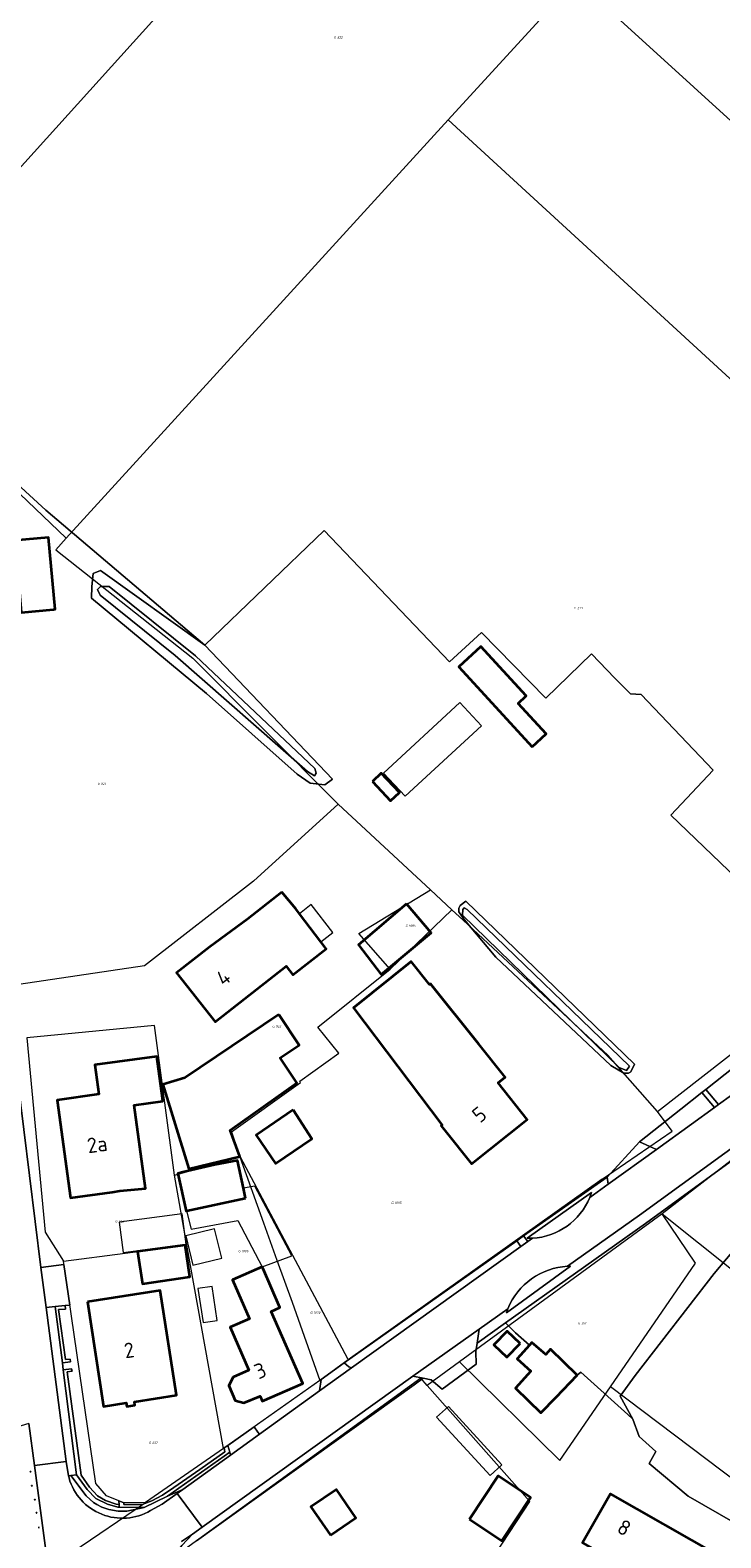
# Model space of a CAD drawing. Header units: metres. Extents: x 104777 to 177370, y 409697 to 438337.
# Tile 26 of 133: x 128859 to 128940, y 422018 to 422197. Entities that reach past the tile are written whole.
import ezdxf
from ezdxf.enums import TextEntityAlignment as Align
from ezdxf.lldxf.tags import DXFTag

# ---------------------------------------------------------------- set-up
doc = ezdxf.new("R2010")
doc.units = ezdxf.units.M
for name, color, linetype, lineweight in [('B-WE-GR-GRAS-GV', 60, 'Continuous', 13), ('B-WE-GR-GROENVOORZIENING-GV', 80, 'Continuous', 18), ('B-WE-GR-HAAG-GV', 90, 'Continuous', 13), ('B-WE-GR-HOUTWAL-GV', 40, 'Continuous', 13), ('B-WE-IE-MEUBILAIR-S', 7, 'Continuous', 25), ('B-WE-KG-GRENS_PERCEEL-G', 150, 'KG-PERCEEL-SO', 18), ('B-WE-KG-GRENS_PERCEEL-S', 150, 'Continuous', 25), ('B-WE-OG-BEBOUWING-G', 7, 'Continuous', 35), ('B-WE-OG-BEBOUWING-GV', 7, 'Continuous', 35), ('B-WE-OG-BEBOUWING_HUISNUMMER-T18', 10, 'Continuous', 18), ('B-WE-OG-BEBOUWING_LOODS-GV', 7, 'Continuous', 18), ('B-WE-OG-BEBOUWING_LUIFEL-GV', 7, 'Continuous', 18), ('B-WE-OG-BEBOUWING_SCHUUR-GV', 7, 'Continuous', 18), ('B-WE-OG-TERREIN_BEGROEID-GV', 7, 'Continuous', 18), ('B-WE-OG-TERREIN_ERF-GV', 7, 'Continuous', 18), ('B-WE-OG-TERREIN_OEVER-GV', 7, 'Continuous', 18), ('B-WE-OG-WATER_SLOOT-GV', 120, 'Continuous', 18), ('B-WE-VH-GESLOTENVERHARDING_BETON-GV', 10, 'Continuous', 18), ('B-WE-VH-HALFVERHARDING_GRIND-GV', 252, 'Continuous', 18), ('B-WE-VH-ONVERHARD-GV', 252, 'Continuous', 18), ('B-WE-VH-OPENVERHARDING_BETONELEMENT-GV', 90, 'Continuous', 18), ('B-WE-VH-OPENVERHARDING_BETONSTRAATSTEEN-GV', 90, 'Continuous', 18), ('B-WE-VH-OPENVERHARDING_SIERBESTRATING-GV', 90, 'Continuous', 18), ('B-WE-VH-OPENVERHARDING_STRAATBAKSTEEN-GV', 90, 'Continuous', 18)]:
    doc.layers.add(name, color=color, linetype=linetype, lineweight=lineweight)
doc.styles.add('NLCS-ISO', font='NLCS-ISO.ttf')
doc.styles.add('NLCS-ISO-M20-T18', font='NLCS-ISO.ttf', dxfattribs={"height": 0.036})
doc.styles.get("Standard").update_dxf_attribs({"font": 'Romans.shx'})
tags = doc.linetypes.add('KG-PERCEEL-SO', pattern='A,5.5,-2,["P",Standard,S=1.8,R=0,X=-0.5,Y=-0.9],-2,5.5,-2,[5,NLCS.SHX,S=0.75,R=0,X=0,Y=0],-2', length=19).pattern_tags.tags
tags[6] = DXFTag(74, 10)

# ---------------------------------------------------------------- blocks, each defined once
blk = doc.blocks.new('SKG-PERCEELNUMMER-SO')
at = {"style": 'NLCS-ISO', "oblique": 10, "flags": 1}
for tag, p in [('GEMEENTECODE', (0, 2.6)), ('PERCEELGROOTTE', (0, -2.4))]:
    blk.add_attdef(tag, text='', height=1.8, dxfattribs=at).set_placement(p, align=Align.MIDDLE_CENTER)
at = {"style": 'NLCS-ISO', "oblique": 10}
blk.add_attdef('SECTIE', text='', height=1.8, dxfattribs=at).set_placement((-0.5, 0), align=Align.MIDDLE_RIGHT)
blk.add_attdef('PERCEELNUMMER', text='', height=1.8, dxfattribs=at).set_placement((0.5, 0), align=Align.MIDDLE_LEFT)
blk = doc.blocks.new('SIE-MEUBILAIR_PAAL_AFSLUITPAAL-SO')
blk.add_circle((0, 0), 0.75)
at = {"style": 'NLCS-ISO'}
blk.add_text('af', height=0.75, dxfattribs=at).set_placement((0, 0.1), align=Align.MIDDLE_CENTER)

msp = doc.modelspace()

# ---------------------------------------------------------------- linework, layer by layer
at = {"layer": 'B-WE-GR-GRAS-GV', "ltscale": 20, "flags": 128}
for points in [[(128845.411, 422153.779), (128860.503, 422139.952), (128879.342, 422123.994), (128893.474, 422137.562), (128908.288, 422122.018), (128912.102, 422125.477), (128919.729, 422117.692), (128925.111, 422122.953), (128927.896, 422120.07), (128929.735, 422118.232), (128930.987, 422118.138), (128939.537, 422109.157), (128934.522, 422103.855), (128954.072, 422085.045)], [(129024.967, 422010.018), (129003.629, 422027.015), (128981.599, 422044.19), (128968.258, 422054.96), (128955.124, 422066.224), (128954.23, 422066.914), (128939.656, 422049.554), (128930.283, 422037.464), (128928.528, 422035.048), (128930.012, 422032.293), (128930.761, 422030.273), (128932.742, 422028.479), (128931.957, 422027.059), (128936.584, 422023.199), (128956.978, 422011.456)]]:
    msp.add_lwpolyline(points, dxfattribs=at)
at = {"layer": 'B-WE-GR-GROENVOORZIENING-GV', "ltscale": 20, "flags": 128}
for points in [[(128918.136, 422053.738), (128917.49, 422053.728), (128925.118, 422059.157), (128924.905, 422058.569), (128927.105, 422060.142), (128926.967, 422060.979), (128917.084, 422054.018), (128917.569, 422053.333)], [(128861.625, 422045.661), (128862.474, 422038.969), (128863.434, 422039.091), (128863.391, 422039.422), (128862.836, 422039.358), (128862.002, 422045.281), (128862.836, 422045.356), (128862.811, 422045.772)], [(128869.177, 422021.883), (128869.178, 422022.204), (128868.836, 422022.258), (128867.575, 422022.685), (128866.61, 422023.224), (128865.68, 422024.271), (128864.686, 422025.67), (128863.039, 422037.926), (128863.616, 422038.001), (128863.562, 422038.258), (128862.577, 422038.152), (128864.157, 422025.701), (128865.387, 422023.966), (128866.444, 422022.925), (128867.797, 422022.23), (128869.033, 422021.884)], [(128882.28, 422028.392), (128882.076, 422029.207), (128881.642, 422028.9), (128881.708, 422028.442), (128878.732, 422026.365), (128875.65, 422024.224), (128874.324, 422023.295), (128873.074, 422022.632), (128871.93, 422022.204), (128869.723, 422022.215), (128869.743, 422022.415), (128869.144, 422022.654), (128869.178, 422022.204), (128869.177, 422021.883), (128872.162, 422021.867), (128874.894, 422023.185)]]:
    msp.add_lwpolyline(points, close=True, dxfattribs=at)
msp.add_lwpolyline([(128878.337, 422017.917), (128904.114, 422036.395), (128905.17, 422037.167), (128903.972, 422037.4), (128879.015, 422019.508), (128877.86, 422018.68), (128876.611, 422017.342), (128875.913, 422016.405), (128875.395, 422015.583), (128875.086, 422014.789), (128874.774, 422013.926), (128874.664, 422013.136), (128874.553, 422012.096), (128874.602, 422010.968), (128874.63, 422010.132), (128876.318, 422005.393), (128877.157, 422005.705), (128875.339, 422010.802)], dxfattribs=at)
at = {"layer": 'B-WE-GR-HAAG-GV', "ltscale": 20, "flags": 128}
for points in [[(128926.967, 422060.979), (128917.084, 422054.018), (128917.569, 422053.333), (128918.136, 422053.738), (128917.49, 422053.728), (128925.118, 422059.157), (128924.905, 422058.569), (128927.105, 422060.142)], [(128862.811, 422045.772), (128861.625, 422045.661), (128862.474, 422038.969), (128863.434, 422039.091), (128863.391, 422039.422), (128862.836, 422039.358), (128862.002, 422045.281), (128862.836, 422045.356)], [(128869.177, 422021.883), (128869.178, 422022.204), (128868.836, 422022.258), (128867.575, 422022.685), (128866.61, 422023.224), (128865.68, 422024.271), (128864.686, 422025.67), (128863.039, 422037.926), (128863.616, 422038.001), (128863.562, 422038.258), (128862.577, 422038.152), (128864.157, 422025.701), (128865.387, 422023.966), (128866.444, 422022.925), (128867.797, 422022.23), (128869.033, 422021.884)], [(128869.177, 422021.883), (128872.162, 422021.867), (128874.894, 422023.185), (128882.28, 422028.392), (128882.076, 422029.207), (128881.642, 422028.9), (128881.708, 422028.442), (128878.732, 422026.365), (128875.65, 422024.224), (128874.324, 422023.295), (128873.074, 422022.632), (128871.93, 422022.204), (128869.723, 422022.215), (128869.743, 422022.415), (128869.144, 422022.654), (128869.178, 422022.204)]]:
    msp.add_lwpolyline(points, close=True, dxfattribs=at)
msp.add_lwpolyline([(128878.337, 422017.917), (128904.114, 422036.395), (128905.17, 422037.167), (128903.972, 422037.4), (128879.015, 422019.508), (128877.86, 422018.68), (128876.611, 422017.342), (128875.913, 422016.405), (128875.395, 422015.583), (128875.086, 422014.789), (128874.774, 422013.926), (128874.664, 422013.136), (128874.553, 422012.096), (128874.602, 422010.968), (128874.63, 422010.132)], dxfattribs=at)
at = {"layer": 'B-WE-GR-HOUTWAL-GV', "ltscale": 20, "flags": 128}
msp.add_lwpolyline([(128914.93, 422043.715), (128916.118, 422042.552), (128917.789, 422041.085), (128918.068, 422041.407), (128919.722, 422039.985), (128920.281, 422040.609), (128923.422, 422037.508), (128923.844, 422037.877), (128929.408, 422032.869), (128930.012, 422032.293), (128928.528, 422035.048), (128930.283, 422037.464), (128939.656, 422049.554), (128954.23, 422066.914), (128953.363, 422067.583), (128951.847, 422069.217), (128947.125, 422065.427), (128946.395, 422064.841), (128943.265, 422064.048), (128931.515, 422055.502)], close=True, dxfattribs=at)
at = {"layer": 'B-WE-KG-GRENS_PERCEEL-G', "ltscale": 20, "flags": 128}
for points in [[(128918.469, 422248.171), (128838.544, 422159.632)], [(128923.315, 422202.763), (128908.15, 422186.18)], [(129006.914, 422126.688), (128923.315, 422202.763)], [(128908.15, 422186.18), (128862.934, 422136.645)], [(128989.381, 422111.595), (128908.15, 422186.18)], [(128841.558, 422149.704), (128845.493, 422153.286), (128862.934, 422136.645)], [(128862.934, 422136.645), (128861.709, 422135.284), (128877.908, 422122.443), (128894.99, 422105.269)], [(128932.95, 422068.733), (128949.376, 422081.564), (128963.461, 422092.148), (128989.381, 422111.595)], [(128895.114, 422105.153), (128885.097, 422096.048), (128872.186, 422086.016), (128856.225, 422083.62)], [(128895.114, 422105.153), (128894.99, 422105.269)], [(128906.04, 422094.999), (128895.114, 422105.153)], [(128901.284, 422085.618), (128897.551, 422089.845), (128906.04, 422094.999)], [(128908.583, 422092.637), (128906.04, 422094.999)], [(128901.284, 422085.618), (128908.583, 422092.637)], [(128932.95, 422068.733), (128927.047, 422075.437), (128909.92, 422091.394), (128908.583, 422092.637)], [(128882.504, 422066.326), (128890.681, 422072.183), (128890.565, 422072.346), (128895.183, 422075.653), (128892.709, 422078.719), (128901.284, 422085.618)], [(128875.729, 422061.224), (128873.371, 422078.942), (128858.238, 422077.488)], [(128858.238, 422077.488), (128860.443, 422054.469), (128862.581, 422051.012)], [(128926.399, 422060.728), (128934.67, 422066.427), (128932.95, 422068.733)], [(128955.375, 422067.587), (128949.181, 422063.13), (128946.371, 422066.596), (128933.483, 422056.636)], [(128882.504, 422066.326), (128883.459, 422063.363)], [(128875.729, 422061.224), (128883.459, 422063.363)], [(128883.459, 422063.363), (128883.535, 422063.397)], [(128883.459, 422063.363), (128886.279, 422055.557)], [(128883.535, 422063.397), (128896.219, 422039.505)], [(128877.215, 422052.937), (128875.729, 422061.224)], [(128926.399, 422060.728), (128896.31, 422039.334)], [(128933.483, 422056.636), (128909.495, 422039.109)], [(128927.365, 422036.15), (128937.436, 422050.804), (128933.483, 422056.636)], [(128933.483, 422056.636), (129033.239, 421976.982)], [(128886.279, 422055.557), (128887.876, 422051.137), (128889.674, 422046.161), (128892.95, 422036.901)], [(128862.581, 422051.012), (128877.215, 422052.937)], [(128881.538, 422028.827), (128877.215, 422052.937)], [(128872.301, 422022.456), (128869.743, 422022.415), (128867.705, 422023.227), (128866.443, 422024.699), (128862.581, 422051.012)], [(128896.31, 422039.334), (128892.95, 422036.901)], [(128896.219, 422039.505), (128896.31, 422039.334)], [(128909.495, 422039.109), (128905.665, 422036.311)], [(128909.495, 422039.109), (128921.362, 422027.416), (128927.365, 422036.15)], [(128905.665, 422036.311), (128904.903, 422037.175), (128877.034, 422016.957)], [(128892.95, 422036.901), (128886.909, 422032.627)], [(128917.807, 422022.541), (128905.665, 422036.311)], [(128943.137, 421912.426), (128997.361, 421983.288), (128927.365, 422036.15)], [(128886.909, 422032.627), (128881.538, 422028.827)], [(128881.538, 422028.827), (128872.301, 422022.456)], [(128847.324, 422007.417), (128855.926, 422011.93), (128863.578, 422016.524), (128872.301, 422022.456)], [(128896.66, 421978.504), (128908.899, 422001.615), (128909.606, 422010.059), (128917.807, 422022.541)]]:
    msp.add_lwpolyline(points, dxfattribs=at)
at = {"layer": 'B-WE-OG-BEBOUWING-G', "ltscale": 20, "flags": 128}
for points in [[(128888.467, 422094.718), (128884.378, 422091.538), (128879.92, 422088.26), (128875.99, 422085.17), (128880.57, 422079.35), (128888.96, 422085.95), (128889.77, 422084.93), (128893.69, 422088.02), (128893.077, 422088.828), (128890.543, 422092.166), (128890.098, 422092.752)], [(128911.77, 422076.73), (128906.045, 422083.882), (128905.943, 422083.801), (128903.781, 422086.502), (128896.93, 422081.043), (128907.445, 422067.136), (128907.327, 422067.042), (128907.8, 422066.45), (128910.92, 422062.54), (128917.51, 422067.81), (128914.05, 422072.14), (128914.9, 422072.82)], [(128888.095, 422080.225), (128876.964, 422072.748), (128874.367, 422071.935), (128877.448, 422061.968), (128883.48, 422063.411), (128882.323, 422066.536), (128890.238, 422072.159), (128888.256, 422075.109), (128890.513, 422076.625)], [(128874.33, 422070.32), (128873.65, 422075.27), (128866.31, 422074.26), (128866.79, 422070.79), (128861.83, 422070.11), (128863.42, 422058.53), (128868.37, 422059.21), (128869.274, 422059.334), (128872.292, 422059.616), (128870.953, 422069.51), (128874.377, 422069.98)], [(128884.13, 422039.04), (128884.536, 422038.103), (128882.671, 422037.295), (128882.166, 422036.281), (128882.921, 422034.539), (128883.964, 422034.238), (128885.875, 422035.015), (128886.12, 422034.45), (128890.92, 422036.54), (128887.2, 422045.08), (128888.23, 422045.53), (128886.23, 422050.11), (128886.117, 422050.369), (128882.598, 422048.832), (128884.627, 422044.186), (128882.317, 422043.221)], [(128865.43, 422046.21), (128867.35, 422033.82), (128870.03, 422034.23), (128870.1, 422033.8), (128871.06, 422033.95), (128870.99, 422034.38), (128875.97, 422035.15), (128874.05, 422047.55)], [(128937.131, 422010.968), (128940.117, 422016.184), (128927.37, 422023.47), (128924.06, 422017.68), (128929.891, 422014.348), (128927.693, 422010.457), (128933.426, 422007.197), (128935.152, 422010.291), (128936.031, 422009.791), (128936.371, 422009.606)]]:
    msp.add_lwpolyline(points, close=True, dxfattribs=at)
at = {"layer": 'B-WE-OG-BEBOUWING-GV', "ltscale": 20, "flags": 128}
for points in [[(128857.417, 422129.78), (128857.58, 422127.841), (128861.431, 422128.209), (128861.63, 422128.228), (128860.831, 422136.74), (128856.798, 422136.361)], [(128918.075, 422111.946), (128919.731, 422113.462), (128916.416, 422117.083), (128917.389, 422117.973), (128912.022, 422123.835), (128909.393, 422121.428)], [(128899.176, 422107.814), (128901.32, 422105.536), (128902.371, 422106.526), (128900.226, 422108.803)], [(128888.467, 422094.718), (128884.378, 422091.538), (128879.92, 422088.26), (128875.99, 422085.17), (128880.57, 422079.35), (128888.96, 422085.95), (128889.77, 422084.93), (128893.69, 422088.02), (128893.077, 422088.828), (128890.543, 422092.166), (128890.098, 422092.752)], [(128903.201, 422093.333), (128897.548, 422088.473), (128900.208, 422084.987), (128906.143, 422089.911)], [(128911.77, 422076.73), (128906.045, 422083.882), (128905.943, 422083.801), (128903.781, 422086.502), (128896.93, 422081.043), (128907.445, 422067.136), (128907.327, 422067.042), (128907.8, 422066.45), (128910.92, 422062.54), (128917.51, 422067.81), (128914.05, 422072.14), (128914.9, 422072.82)], [(128888.095, 422080.225), (128876.964, 422072.748), (128874.367, 422071.935), (128877.448, 422061.968), (128883.48, 422063.411), (128882.323, 422066.536), (128890.238, 422072.159), (128888.256, 422075.109), (128890.513, 422076.625)], [(128874.33, 422070.32), (128873.65, 422075.27), (128866.31, 422074.26), (128866.79, 422070.79), (128861.83, 422070.11), (128863.42, 422058.53), (128868.37, 422059.21), (128869.274, 422059.334), (128872.292, 422059.616), (128870.953, 422069.51), (128874.377, 422069.98)], [(128889.807, 422068.951), (128885.408, 422065.951), (128887.711, 422062.575), (128892.007, 422065.505)], [(128884.15, 422058.503), (128883.899, 422059.665), (128883.186, 422062.96), (128880.482, 422062.429), (128876.709, 422061.556), (128876.151, 422061.396), (128877.114, 422056.952), (128877.182, 422056.967)], [(128871.377, 422052.169), (128871.945, 422048.35), (128877.552, 422049.161), (128876.997, 422052.908)], [(128884.13, 422039.04), (128884.536, 422038.103), (128882.671, 422037.295), (128882.166, 422036.281), (128882.921, 422034.539), (128883.964, 422034.238), (128885.875, 422035.015), (128886.12, 422034.45), (128890.92, 422036.54), (128887.2, 422045.08), (128888.23, 422045.53), (128886.23, 422050.11), (128886.117, 422050.369), (128882.598, 422048.832), (128884.627, 422044.186), (128882.317, 422043.221)], [(128865.43, 422046.21), (128867.35, 422033.82), (128870.03, 422034.23), (128870.1, 422033.8), (128871.06, 422033.95), (128870.99, 422034.38), (128875.97, 422035.15), (128874.05, 422047.55)], [(128916.657, 422041.271), (128915.131, 422042.732), (128913.572, 422041.103), (128915.098, 422039.642)], [(128917.789, 422041.085), (128916.32, 422039.447), (128917.94, 422037.998), (128916.116, 422035.962), (128917.622, 422034.504), (128919.127, 422033.046), (128920.94, 422034.929), (128923.422, 422037.508), (128920.281, 422040.609), (128919.722, 422039.985), (128918.068, 422041.407)], [(128894.197, 422018.56), (128897.206, 422020.621), (128894.906, 422023.978), (128891.897, 422021.917)], [(128910.659, 422020.449), (128914.493, 422017.901), (128917.915, 422023.051), (128914.081, 422025.598)], [(128937.131, 422010.968), (128940.117, 422016.184), (128927.37, 422023.47), (128924.06, 422017.68), (128929.891, 422014.348), (128927.693, 422010.457), (128933.426, 422007.197), (128935.152, 422010.291), (128936.031, 422009.791), (128936.371, 422009.606)]]:
    msp.add_lwpolyline(points, close=True, dxfattribs=at)
at = {"layer": 'B-WE-OG-BEBOUWING_LOODS-GV', "ltscale": 20, "flags": 128}
msp.add_lwpolyline([(128912.077, 422114.432), (128909.538, 422117.176), (128900.509, 422108.823), (128903.048, 422106.079)], close=True, dxfattribs=at)
at = {"layer": 'B-WE-OG-BEBOUWING_LUIFEL-GV', "ltscale": 20, "flags": 128}
for points in [[(128893.077, 422088.828), (128894.507, 422089.934), (128891.943, 422093.249), (128890.543, 422092.166)], [(128884.15, 422058.503), (128877.182, 422056.967), (128877.706, 422054.816), (128883.26, 422055.841), (128886.117, 422050.369), (128889.644, 422051.673), (128885.269, 422059.894), (128883.899, 422059.665)], [(128877.122, 422053.035), (128876.637, 422056.633), (128869.182, 422055.629), (128869.666, 422052.032)], [(128879.117, 422043.757), (128880.805, 422044.01), (128880.201, 422048.039), (128878.513, 422047.786)], [(128914.511, 422026.92), (128908.174, 422033.817), (128906.774, 422032.531), (128913.111, 422025.633)]]:
    msp.add_lwpolyline(points, close=True, dxfattribs=at)
at = {"layer": 'B-WE-OG-BEBOUWING_SCHUUR-GV', "ltscale": 20, "flags": 128}
msp.add_lwpolyline([(128877.925, 422050.547), (128881.329, 422051.38), (128880.478, 422054.861), (128877.073, 422054.028)], close=True, dxfattribs=at)
at = {"layer": 'B-WE-OG-TERREIN_BEGROEID-GV', "ltscale": 20, "flags": 128}
for points in [[(128943.222, 422071.777), (128942.099, 422074.082), (128938.659, 422071.365), (128940.161, 422069.559)], [(128930.79, 422065.15), (128932.828, 422064.246), (128936.946, 422067.23), (128939.682, 422069.212), (128938.196, 422071), (128935.702, 422069.03)], [(128922.286, 422050.415), (128922.634, 422050.426), (128915.044, 422044.905), (128915.222, 422045.388), (128911.806, 422042.963), (128911.569, 422041.326), (128914.93, 422043.715), (128931.515, 422055.502), (128943.265, 422064.048), (128946.395, 422064.841), (128947.125, 422065.427), (128945.96, 422067.48), (128930.82, 422056.48)], [(128916.74, 422052.741), (128916.285, 422053.44), (128895.832, 422038.988), (128896.396, 422038.499), (128896.7, 422038.396)]]:
    msp.add_lwpolyline(points, close=True, dxfattribs=at)
at = {"layer": 'B-WE-OG-TERREIN_ERF-GV', "ltscale": 20, "flags": 128}
for points in [[(128954.072, 422085.045), (128934.522, 422103.855), (128939.537, 422109.157), (128930.987, 422118.138), (128929.735, 422118.232), (128927.896, 422120.07), (128925.111, 422122.953), (128919.729, 422117.692), (128912.102, 422125.477), (128908.288, 422122.018), (128893.474, 422137.562), (128879.342, 422123.994), (128860.503, 422139.952), (128845.411, 422153.779)], [(128856.55, 422077.5), (128859.917, 422050.289), (128862.636, 422050.636), (128863.343, 422045.822), (128862.811, 422045.772), (128862.836, 422045.356), (128862.002, 422045.281), (128862.836, 422039.358), (128863.391, 422039.422), (128863.434, 422039.091), (128862.474, 422038.969), (128862.577, 422038.152), (128863.562, 422038.258), (128863.616, 422038.001), (128863.039, 422037.926), (128864.686, 422025.67), (128865.68, 422024.271), (128866.61, 422023.224), (128867.575, 422022.685), (128868.836, 422022.258), (128869.178, 422022.204), (128869.144, 422022.654), (128869.743, 422022.415), (128869.723, 422022.215), (128871.93, 422022.204), (128873.074, 422022.632), (128874.324, 422023.295), (128875.65, 422024.224), (128878.732, 422026.365), (128881.708, 422028.442), (128881.642, 422028.9), (128882.076, 422029.207), (128885.178, 422031.402), (128885.628, 422030.778), (128885.802, 422030.537), (128892.924, 422035.673), (128893.122, 422037.026), (128895.832, 422038.988), (128916.285, 422053.44), (128917.084, 422054.018), (128926.967, 422060.979), (128930.79, 422065.15), (128935.702, 422069.03), (128938.196, 422071), (128938.659, 422071.365), (128942.099, 422074.082)], [(128914.46, 422014.19), (128912.27, 422009.93), (128911.67, 422003.884), (128941.857, 421988.621), (128956.978, 422011.456), (128936.584, 422023.199), (128931.957, 422027.059), (128932.742, 422028.479), (128930.761, 422030.273), (128930.012, 422032.293), (128929.408, 422032.869), (128923.844, 422037.877), (128923.422, 422037.508), (128920.94, 422034.929), (128919.127, 422033.046), (128917.622, 422034.504), (128916.116, 422035.962), (128917.94, 422037.998), (128916.32, 422039.447), (128917.789, 422041.085), (128916.118, 422042.552), (128914.93, 422043.715), (128911.569, 422041.326)], [(128911.569, 422041.326), (128911.425, 422040.334), (128911.465, 422038.815), (128907.429, 422035.847), (128906.147, 422036.976), (128905.17, 422037.167), (128904.114, 422036.395), (128878.337, 422017.917)]]:
    msp.add_lwpolyline(points, dxfattribs=at)
for points in [[(128857.417, 422129.78), (128856.798, 422136.361), (128860.831, 422136.74), (128861.63, 422128.228), (128861.431, 422128.209), (128857.58, 422127.841)], [(128879.342, 422123.994), (128894.433, 422108.123), (128893.524, 422107.456), (128891.808, 422107.645), (128890.273, 422108.692), (128879.548, 422118.25), (128865.921, 422129.556), (128865.935, 422130.93), (128866.122, 422132.475), (128866.985, 422132.809)], [(128918.075, 422111.946), (128909.393, 422121.428), (128912.022, 422123.835), (128917.389, 422117.973), (128916.416, 422117.083), (128919.731, 422113.462)], [(128912.077, 422114.432), (128903.048, 422106.079), (128900.509, 422108.823), (128909.538, 422117.176)], [(128899.176, 422107.814), (128900.226, 422108.803), (128902.371, 422106.526), (128901.32, 422105.536)], [(128893.077, 422088.828), (128893.69, 422088.02), (128889.77, 422084.93), (128888.96, 422085.95), (128880.57, 422079.35), (128875.99, 422085.17), (128879.92, 422088.26), (128884.378, 422091.538), (128888.467, 422094.718), (128890.098, 422092.752), (128890.543, 422092.166)], [(128909.408, 422092.818), (128909.552, 422093.166), (128910.256, 422093.648), (128930.208, 422074.345), (128929.779, 422073.439), (128929.498, 422073.302), (128928.938, 422073.308), (128927.401, 422074.183), (128913.789, 422087.035), (128910.024, 422091.482), (128909.404, 422092.398)], [(128900.208, 422084.987), (128897.548, 422088.473), (128903.201, 422093.333), (128906.143, 422089.911)], [(128903.781, 422086.502), (128905.943, 422083.801), (128906.045, 422083.882), (128911.77, 422076.73), (128914.9, 422072.82), (128914.05, 422072.14), (128917.51, 422067.81), (128910.92, 422062.54), (128907.8, 422066.45), (128907.327, 422067.042), (128907.445, 422067.136), (128896.93, 422081.043)], [(128888.256, 422075.109), (128890.238, 422072.159), (128882.323, 422066.536), (128883.48, 422063.411), (128877.448, 422061.968), (128874.367, 422071.935), (128876.964, 422072.748), (128888.095, 422080.225), (128890.513, 422076.625)], [(128861.83, 422070.11), (128866.79, 422070.79), (128866.31, 422074.26), (128873.65, 422075.27), (128874.33, 422070.32), (128874.377, 422069.98), (128870.953, 422069.51), (128872.292, 422059.616), (128869.274, 422059.334), (128868.37, 422059.21), (128863.42, 422058.53)], [(128892.007, 422065.505), (128887.711, 422062.575), (128885.408, 422065.951), (128889.807, 422068.951)], [(128883.899, 422059.665), (128884.15, 422058.503), (128877.182, 422056.967), (128877.114, 422056.952), (128876.151, 422061.396), (128876.709, 422061.556), (128880.482, 422062.429), (128883.186, 422062.96)], [(128877.552, 422049.161), (128871.945, 422048.35), (128871.377, 422052.169), (128876.997, 422052.908)], [(128886.117, 422050.369), (128886.23, 422050.11), (128888.23, 422045.53), (128887.2, 422045.08), (128890.92, 422036.54), (128886.12, 422034.45), (128885.875, 422035.015), (128883.964, 422034.238), (128882.921, 422034.539), (128882.166, 422036.281), (128882.671, 422037.295), (128884.536, 422038.103), (128884.13, 422039.04), (128882.317, 422043.221), (128884.627, 422044.186), (128882.598, 422048.832)], [(128870.03, 422034.23), (128867.35, 422033.82), (128865.43, 422046.21), (128874.05, 422047.55), (128875.97, 422035.15), (128870.99, 422034.38), (128871.06, 422033.95), (128870.1, 422033.8)], [(128916.657, 422041.271), (128915.098, 422039.642), (128913.572, 422041.103), (128915.131, 422042.732)], [(128894.197, 422018.56), (128891.897, 422021.917), (128894.906, 422023.978), (128897.206, 422020.621)], [(128910.659, 422020.449), (128914.081, 422025.598), (128917.915, 422023.051), (128914.493, 422017.901)], [(128940.117, 422016.184), (128937.131, 422010.968), (128936.371, 422009.606), (128936.031, 422009.791), (128935.152, 422010.291), (128933.426, 422007.197), (128927.693, 422010.457), (128929.891, 422014.348), (128924.06, 422017.68), (128927.37, 422023.47)]]:
    msp.add_lwpolyline(points, close=True, dxfattribs=at)
at = {"layer": 'B-WE-OG-TERREIN_OEVER-GV', "ltscale": 20, "flags": 128}
for points in [[(128879.342, 422123.994), (128866.985, 422132.809), (128866.122, 422132.475), (128865.935, 422130.93), (128865.921, 422129.556), (128879.548, 422118.25), (128890.273, 422108.692), (128891.808, 422107.645), (128893.524, 422107.456), (128894.433, 422108.123)], [(128878.219, 422122.73), (128892.341, 422109.357), (128892.507, 422108.84), (128892.332, 422108.499), (128891.479, 422109.023), (128875.815, 422122.755), (128866.954, 422129.889), (128866.618, 422130.58), (128866.965, 422130.92), (128867.996, 422130.909)], [(128910.256, 422093.648), (128909.552, 422093.166), (128909.408, 422092.818), (128909.404, 422092.398), (128910.024, 422091.482), (128913.789, 422087.035), (128927.401, 422074.183), (128928.938, 422073.308), (128929.498, 422073.302), (128929.779, 422073.439), (128930.208, 422074.345)], [(128928.398, 422073.943), (128909.858, 422091.999), (128909.865, 422092.686), (128910.038, 422092.856), (128910.38, 422092.681), (128929.602, 422074.102), (128929.253, 422073.59)]]:
    msp.add_lwpolyline(points, close=True, dxfattribs=at)
at = {"layer": 'B-WE-OG-WATER_SLOOT-GV', "ltscale": 20, "flags": 128}
for points in [[(128892.507, 422108.84), (128892.341, 422109.357), (128878.219, 422122.73), (128867.996, 422130.909), (128866.965, 422130.92), (128866.618, 422130.58), (128866.954, 422129.889), (128875.815, 422122.755), (128891.479, 422109.023), (128892.332, 422108.499)], [(128909.865, 422092.686), (128909.858, 422091.999), (128928.398, 422073.943), (128929.253, 422073.59), (128929.602, 422074.102), (128910.38, 422092.681), (128910.038, 422092.856)]]:
    msp.add_lwpolyline(points, close=True, dxfattribs=at)
at = {"layer": 'B-WE-VH-GESLOTENVERHARDING_BETON-GV', "ltscale": 20, "flags": 128}
for points in [[(128863.485, 422025.639), (128863.203, 422025.612), (128863.25, 422025.345)], [(128872.9, 422021.488), (128874.277, 422022.228), (128876.072, 422023.519), (128876.717, 422023.984), (128874.894, 422023.185), (128872.162, 422021.867), (128870.114, 422021.4), (128869.067, 422021.4), (128867.96, 422021.599), (128867.142, 422021.868), (128866.534, 422022.217), (128866.145, 422022.457), (128865.766, 422022.795), (128865.285, 422023.219), (128863.485, 422025.639)], [(128874.46, 422010.61), (128874.63, 422010.132), (128874.602, 422010.968), (128874.553, 422012.096), (128874.664, 422013.136), (128874.774, 422013.926), (128875.086, 422014.789), (128875.395, 422015.583), (128875.913, 422016.405), (128876.611, 422017.342), (128877.86, 422018.68), (128876.582, 422017.838)]]:
    msp.add_lwpolyline(points, dxfattribs=at)
at = {"layer": 'B-WE-VH-GESLOTENVERHARDING_BETON-GV', "ltscale": 20}
msp.add_lwpolyline([(128863.25, 422025.345, 0.4910836), (128872.9, 422021.488)], format="xyb", dxfattribs=at)
at = {"layer": 'B-WE-VH-HALFVERHARDING_GRIND-GV', "ltscale": 20, "flags": 128}
for points in [[(128926.967, 422060.979), (128927.105, 422060.142), (128932.828, 422064.246), (128930.79, 422065.15)], [(128903.972, 422037.4), (128905.17, 422037.167), (128906.147, 422036.976), (128907.429, 422035.847), (128911.465, 422038.815), (128911.425, 422040.334), (128911.569, 422041.326), (128911.806, 422042.963)]]:
    msp.add_lwpolyline(points, close=True, dxfattribs=at)
at = {"layer": 'B-WE-VH-ONVERHARD-GV', "ltscale": 20, "flags": 128}
for points in [[(128876.717, 422023.984), (128882.364, 422028.057), (128882.28, 422028.392), (128874.894, 422023.185)], [(128864.157, 422025.701), (128863.485, 422025.639), (128865.285, 422023.219), (128865.766, 422022.795), (128866.145, 422022.457), (128866.534, 422022.217), (128867.142, 422021.868), (128867.96, 422021.599), (128869.067, 422021.4), (128870.114, 422021.4), (128872.162, 422021.867), (128869.177, 422021.883), (128869.033, 422021.884), (128867.797, 422022.23), (128866.444, 422022.925), (128865.387, 422023.966)]]:
    msp.add_lwpolyline(points, close=True, dxfattribs=at)
at = {"layer": 'B-WE-VH-OPENVERHARDING_BETONELEMENT-GV', "ltscale": 20, "flags": 128}
msp.add_lwpolyline([(128940.161, 422069.559), (128938.659, 422071.365), (128938.196, 422071), (128939.682, 422069.212)], close=True, dxfattribs=at)
at = {"layer": 'B-WE-VH-OPENVERHARDING_BETONSTRAATSTEEN-GV', "ltscale": 20, "flags": 128}
for points in [[(128991.89, 422107.04), (128991.058, 422106.437), (128972.164, 422092.748), (128966.057, 422088.323), (128948.214, 422075.394), (128943.222, 422071.777), (128940.161, 422069.559), (128939.682, 422069.212), (128936.946, 422067.23), (128932.828, 422064.246), (128927.105, 422060.142), (128924.905, 422058.569)], [(128922.286, 422050.415), (128930.82, 422056.48), (128945.96, 422067.48), (128991.01, 422100.21)], [(128858.496, 422031.781), (128859.157, 422026.832), (128862.906, 422027.289), (128860.549, 422045.539), (128859.917, 422050.289), (128856.55, 422077.5)], [(128924.905, 422058.569), (128925.118, 422059.157), (128917.49, 422053.728), (128918.136, 422053.738)], [(128918.136, 422053.738), (128917.569, 422053.333), (128916.74, 422052.741), (128896.7, 422038.396), (128892.924, 422035.673), (128885.802, 422030.537), (128882.364, 422028.057), (128876.717, 422023.984), (128876.072, 422023.519), (128879.015, 422019.508)], [(128915.222, 422045.388), (128915.044, 422044.905), (128922.634, 422050.426), (128922.286, 422050.415)], [(128879.015, 422019.508), (128903.972, 422037.4), (128911.806, 422042.963), (128915.222, 422045.388)]]:
    msp.add_lwpolyline(points, dxfattribs=at)
at = {"layer": 'B-WE-VH-OPENVERHARDING_BETONSTRAATSTEEN-GV', "ltscale": 20}
for points in [[(128918.136, 422053.738, 0.2893288), (128924.905, 422058.569)], [(128924.905, 422058.569, -0.2893288), (128918.136, 422053.738)], [(128922.286, 422050.415, 0.2905624), (128915.222, 422045.388)], [(128915.222, 422045.388, -0.2905624), (128922.286, 422050.415)]]:
    msp.add_lwpolyline(points, format="xyb", dxfattribs=at)
at = {"layer": 'B-WE-VH-OPENVERHARDING_BETONSTRAATSTEEN-GV', "ltscale": 20, "flags": 128}
for points in [[(128917.569, 422053.333), (128917.084, 422054.018), (128916.285, 422053.44), (128916.74, 422052.741)], [(128861.625, 422045.661), (128862.811, 422045.772), (128863.343, 422045.822), (128862.636, 422050.636), (128859.917, 422050.289), (128860.549, 422045.539)], [(128863.203, 422025.612), (128863.485, 422025.639), (128864.157, 422025.701), (128862.577, 422038.152), (128862.474, 422038.969), (128861.625, 422045.661), (128860.549, 422045.539), (128862.906, 422027.289)]]:
    msp.add_lwpolyline(points, close=True, dxfattribs=at)
at = {"layer": 'B-WE-VH-OPENVERHARDING_SIERBESTRATING-GV', "ltscale": 20, "flags": 128}
for points in [[(128863.25, 422025.345), (128863.203, 422025.612), (128862.906, 422027.289), (128859.157, 422026.832), (128860.5, 422016.77)], [(128876.582, 422017.838), (128877.86, 422018.68), (128879.015, 422019.508), (128876.072, 422023.519), (128874.277, 422022.228), (128872.9, 422021.488)]]:
    msp.add_lwpolyline(points, dxfattribs=at)
at = {"layer": 'B-WE-VH-OPENVERHARDING_SIERBESTRATING-GV', "ltscale": 20}
msp.add_lwpolyline([(128872.9, 422021.488, -0.4910836), (128863.25, 422025.345)], format="xyb", dxfattribs=at)
at = {"layer": 'B-WE-VH-OPENVERHARDING_STRAATBAKSTEEN-GV', "ltscale": 20, "flags": 128}
for points in [[(128895.832, 422038.988), (128893.122, 422037.026), (128892.924, 422035.673), (128896.7, 422038.396), (128896.396, 422038.499)], [(128882.076, 422029.207), (128882.28, 422028.392), (128882.364, 422028.057), (128885.802, 422030.537), (128885.628, 422030.778), (128885.178, 422031.402)]]:
    msp.add_lwpolyline(points, close=True, dxfattribs=at)
msp.add_lwpolyline([(128860.5, 422016.77), (128859.157, 422026.832), (128858.496, 422031.781), (128856.181, 422031.081), (128844.81, 422027.641), (128842.03, 422026.8), (128840.53, 422026.04), (128837.593, 422023.863), (128840.63, 422018.87), (128842.841, 422014.164), (128845.78, 422007.91), (128845.647, 422007.198), (128845.533, 422006.589), (128844.992, 422003.699), (128855.937, 422009.069)], dxfattribs=at)

# ---------------------------------------------------------------- block references
at = {"layer": 'B-WE-IE-MEUBILAIR-S', "ltscale": 20, "xscale": 0.02, "yscale": 0.02, "zscale": 0.02}
for p in [(128858.687, 422026.08), (128858.858, 422024.423), (128859.199, 422022.783), (128859.395, 422021.223), (128859.687, 422019.484)]:
    msp.add_blockref('SIE-MEUBILAIR_PAAL_AFSLUITPAAL-SO', p, dxfattribs=at)
at = {"layer": 'B-WE-KG-GRENS_PERCEEL-S', "ltscale": 20, "xscale": 0.15, "yscale": 0.15, "zscale": 0.15}
for p, values in [((128894.939, 422195.953), {'PERCEELNUMMER': '822', 'SECTIE': 'G'}), ((128923.352, 422128.379), {'PERCEELNUMMER': '233', 'SECTIE': 'G'}), ((128866.957, 422107.571), {'PERCEELNUMMER': '824', 'SECTIE': 'G'}), ((128903.415, 422090.741), {'PERCEELNUMMER': '1094', 'SECTIE': 'G'}), ((128887.654, 422078.828), {'PERCEELNUMMER': '922', 'SECTIE': 'G'}), ((128901.738, 422057.934), {'PERCEELNUMMER': '1095', 'SECTIE': 'G'}), ((128869.044, 422055.712), {'PERCEELNUMMER': '236', 'SECTIE': 'G'}), ((128883.621, 422052.213), {'PERCEELNUMMER': '1089', 'SECTIE': 'G'}), ((128892.147, 422044.935), {'PERCEELNUMMER': '1090', 'SECTIE': 'G'}), ((128923.841, 422043.689), {'PERCEELNUMMER': '361', 'SECTIE': 'G'}), ((128873.025, 422029.499), {'PERCEELNUMMER': '237', 'SECTIE': 'G'})]:
    msp.add_blockref('SKG-PERCEELNUMMER-SO', p, dxfattribs=at).add_auto_attribs(values)

# ---------------------------------------------------------------- texts
at = {"layer": 'B-WE-OG-BEBOUWING_HUISNUMMER-T18', "ltscale": 20, "style": 'NLCS-ISO-M20-T18'}
for s, rotation, p in [('4', 38.2, (128881.517, 422084.614)), ('5', 38.7, (128911.835, 422068.393)), ('2a', 7.8, (128866.591, 422064.842)), ('2', 8.8, (128870.366, 422040.477)), ('3', 23.5, (128885.895, 422038.06)), ('8', 330.3, (128928.997, 422019.466))]:
    msp.add_text(s, height=1.8, rotation=rotation, dxfattribs=at).set_placement(p, align=Align.MIDDLE)

doc.saveas('drawing.dxf')
